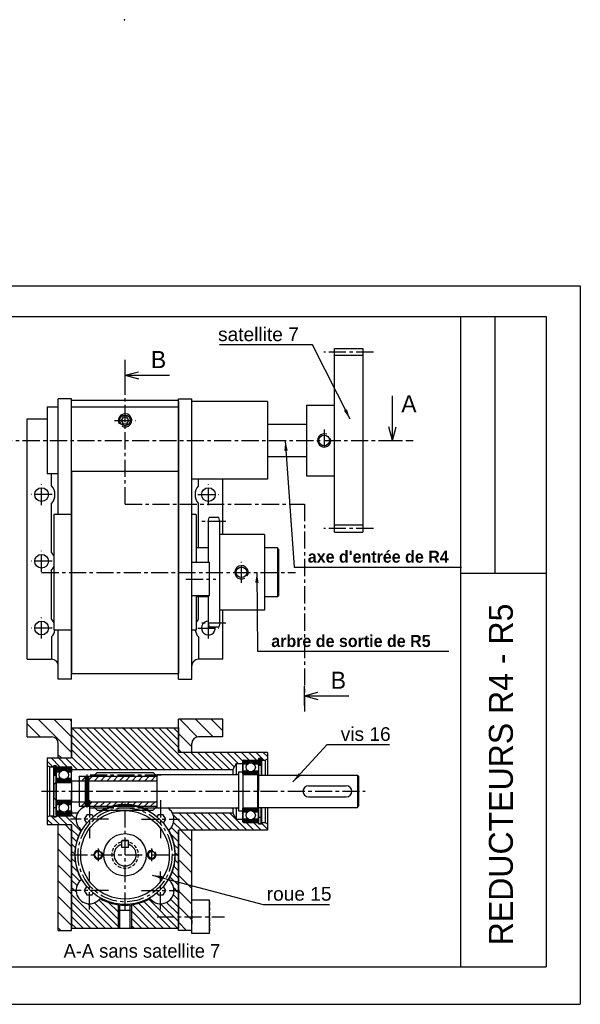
# Model space of a CAD drawing. Extents: x 8 to 1104, y -88 to 582.
# Tile 4 of 4: x 777 to 1104, y 6 to 582. Entities that reach past the tile are written whole.
import ezdxf

# ---------------------------------------------------------------- set-up
doc = ezdxf.new("R2010")
doc.units = 0
doc.header["$LTSCALE"] = 8
doc.header["$MEASUREMENT"] = 0
doc.linetypes.add('CENTER', pattern=[2, 1.25, -0.25, 0.25, -0.25])
doc.linetypes.add('HIDDEN', pattern=[0.375, 0.25, -0.125])
doc.layers.get('0').update_dxf_attribs({"linetype": 'CONTINUOUS'})
for name, color, linetype in [('002_GEARBOX', 170, 'CONTINUOUS'), ('003_BRACKET', 40, 'CONTINUOUS'), ('004_BRACKET', 80, 'CONTINUOUS'), ('005_WORMWHEEL', 7, 'CONTINUOUS'), ('006_SPINDLE', 1, 'CONTINUOUS'), ('009_COVER', 140, 'CONTINUOUS'), ('010_STOP', 230, 'CONTINUOUS'), ('011_WORMSHAFT', 15, 'CONTINUOUS'), ('031_SPROCKET', 30, 'CONTINUOUS'), ('039_SPURGEAR', 230, 'CONTINUOUS'), ('AXES', 5, 'CENTER'), ('BEARING', 210, 'CONTINUOUS'), ('FIXINGS', 7, 'CONTINUOUS'), ('GEARBOX', 210, 'CONTINUOUS'), ('HACHURES', 5, 'CONTINUOUS'), ('MERGE', 7, 'CONTINUOUS')]:
    doc.layers.add(name, color=color, linetype=linetype)
doc.styles.get("Standard").update_dxf_attribs({"font": 'comic.TTF', "height": 10})
doc.styles.add('STYLE1', font='romans.shx')
doc.dimstyles.new('FOCAS1', dxfattribs={"dimtxt": 3.5, "dimasz": 3.5, "dimexe": 1, "dimexo": 1, "dimgap": 1, "dimtad": 1, "dimdec": 7, "dimtxsty": 'STYLE1', "dimcen": 0, "dimclre": 256, "dimclrt": 4, "dimazin": 3, "dimtfac": 1, "dimtdec": 4, "dimtofl": 0, "dimtmove": 0, "dimatfit": 3, "dimtolj": 1})
pattern_1 = [(315, (517.844, -485.5076), (4.596194, 4.596194), [])]
pattern_2 = [(315, (510.474, -48.5245), (2.12132, 2.12132), [])]
pattern_3 = [(60, (510.4739, -48.52454), (-0.5412659, 0.3125), [])]
pattern_4 = [(135, (510.4739, -48.52454), (-0.4419417, -0.4419417), [])]
pattern_5 = [(30, (510.4739, -48.52454), (-0.3125, 0.5412659), [])]

msp = doc.modelspace()

# ---------------------------------------------------------------- hatches: boundary and pattern name
at = {"layer": 'HACHURES'}
h = msp.add_hatch(dxfattribs=at)
h.set_pattern_fill('_U', color=256, scale=6.5, angle=315, style=0, pattern_type=0)
h.set_pattern_definition(pattern_1)
h.paths.add_polyline_path([(807.162, 173.139), (781.162, 173.139), (781.162, 162.739), (795.462, 162.739, -0.4142136), (799.362, 158.839), (799.362, 150.454), (807.162, 150.454)])
h.paths.add_polyline_path([(807.162, 111.519), (799.362, 111.519), (799.362, 49.639), (807.162, 49.639)])
h = msp.add_hatch(dxfattribs=at)
h.set_pattern_fill('_U', color=256, scale=6.5, angle=315, style=0, pattern_type=0)
h.set_pattern_definition(pattern_1)
h.paths.add_polyline_path([(881.262, 162.739), (895.562, 162.739), (895.562, 173.139), (869.562, 173.139), (869.562, 153.704), (877.362, 153.704), (877.362, 158.839, -0.4142136)])
h.paths.add_polyline_path([(877.362, 108.269), (869.562, 108.269), (869.562, 49.639), (877.362, 49.639), (877.362, 67.319)])
h = msp.add_hatch(dxfattribs=at)
h.set_pattern_fill('_U', color=256, scale=3, angle=315, style=0, pattern_type=0)
h.set_pattern_definition(pattern_2)
h.paths.add_polyline_path([(807.162, 168.037), (807.162, 150.454), (792.862, 150.454), (792.862, 146.037), (794.162, 145.287), (796.632, 145.287), (796.632, 145.937), (798.062, 145.937), (798.062, 145.287), (806.837, 145.287, -0.4142136), (807.162, 144.962), (807.162, 143.662), (838.362, 143.662), (838.362, 168.037)])
h = msp.add_hatch(dxfattribs=at)
h.set_pattern_fill('_U', color=256, scale=3, angle=315, style=0, pattern_type=0)
h.set_pattern_definition(pattern_2)
h.paths.add_polyline_path([(901.298, 143.662), (903.362, 147.237), (907.262, 147.237), (907.262, 148.797), (907.262, 148.862, -0.4142136), (907.587, 149.187), (916.362, 149.187), (916.362, 150.097), (917.922, 150.097), (918.052, 150.097), (918.052, 149.187), (920.262, 149.187), (921.562, 149.937), (921.562, 153.704), (869.562, 153.704), (869.562, 168.037), (838.362, 168.037), (838.362, 143.662)])
at = {"layer": 'HACHURES', "linetype": 'CONTINUOUS'}
h = msp.add_hatch(dxfattribs=at)
h.set_pattern_fill('ANSI31', color=256, scale=2, style=0)
h.set_pattern_definition([(45, (510.47387, -48.52454), (-0.1767767, 0.1767767), [])])
edge = h.paths.add_edge_path()
edge.add_line((916.362, 150.097), (916.362, 146.165))
edge.add_line((916.362, 146.165), (917.922, 146.165))
edge.add_line((917.922, 150.097), (917.922, 140.412))
edge.add_line((917.922, 150.097), (916.362, 150.097))
h = msp.add_hatch(dxfattribs=at)
h.set_pattern_fill('ANSI31', color=256, scale=3, style=0)
h.set_pattern_definition([(45, (510.47387, -48.52454), (-0.26516504, 0.26516504), [])])
h.paths.add_polyline_path([(796.762, 140.477), (798.062, 140.477), (798.062, 145.937), (796.762, 145.937)])
h = msp.add_hatch(dxfattribs=at)
h.set_pattern_fill('ANSI31', color=256, scale=5, angle=345, style=0)
h.set_pattern_definition(pattern_5)
edge = h.paths.add_edge_path()
edge.add_arc((802.612, 140.542), 2.722, 43.836171, 136.163829)
edge.add_line((800.648, 142.427), (798.062, 142.427))
edge.add_line((798.062, 142.427), (798.062, 144.897))
edge.add_line((798.062, 144.897), (798.452, 145.287))
edge.add_line((798.452, 145.287), (806.837, 145.287))
edge.add_line((806.837, 145.287), (807.162, 144.897))
edge.add_line((807.162, 144.897), (807.162, 142.427))
edge.add_line((807.162, 142.427), (804.575, 142.427))
h = msp.add_hatch(dxfattribs=at)
h.set_pattern_fill('ANSI31', color=256, scale=5, angle=90, style=0)
h.set_pattern_definition(pattern_4)
edge = h.paths.add_edge_path()
edge.add_arc((911.812, 144.994), 2.722, 48.790481, 131.209519)
edge.add_line((910.019, 147.042), (907.262, 147.042))
edge.add_line((907.262, 147.042), (907.262, 148.862))
edge.add_line((907.262, 148.862), (907.587, 149.187))
edge.add_line((907.587, 149.187), (915.972, 149.187))
edge.add_line((915.972, 149.187), (916.362, 148.797))
edge.add_line((916.362, 148.797), (916.362, 147.042))
edge.add_line((916.362, 147.042), (913.605, 147.042))
at = {"layer": 'HACHURES', "linetype": 'CENTER'}
h = msp.add_hatch(dxfattribs=at)
h.set_pattern_fill('ANSI31', color=256, scale=5, angle=15, style=0)
h.set_pattern_definition(pattern_3)
edge = h.paths.add_edge_path()
edge.add_line((800.648, 138.657), (798.062, 138.657))
edge.add_line((798.062, 138.657), (798.062, 136.577))
edge.add_line((798.062, 136.577), (798.452, 136.187))
edge.add_line((798.452, 136.187), (806.772, 136.187))
edge.add_line((806.772, 136.187), (807.162, 136.577))
edge.add_line((807.162, 136.577), (807.162, 138.657))
edge.add_line((807.162, 138.657), (804.575, 138.657))
edge.add_arc((802.612, 140.542), 2.722, 223.836171, 316.163829, ccw=False)
at = {"layer": 'HACHURES'}
h = msp.add_hatch(dxfattribs=at)
h.set_pattern_fill('_U', color=256, scale=2.6, angle=45, style=0, pattern_type=0)
h.set_pattern_definition([(45, (743.624, 52.956), (-1.838478, 1.838478), [])])
h.paths.add_polyline_path([(815.124, 139.753), (811.549, 139.753), (811.549, 137.178), (815.124, 137.178)])
h.paths.add_polyline_path([(856.952, 137.178), (856.952, 139.753), (819.804, 139.753), (817.074, 139.753), (817.074, 137.178)])
h.paths.add_polyline_path([(815.124, 122.22), (815.124, 124.795), (811.549, 124.795), (811.549, 122.22)])
h.paths.add_polyline_path([(817.074, 124.795), (817.074, 122.22), (819.804, 122.22), (856.952, 122.22), (856.952, 124.795)])
at = {"layer": 'HACHURES', "linetype": 'CONTINUOUS'}
h = msp.add_hatch(dxfattribs=at)
h.set_pattern_fill('ANSI31', color=256, scale=5, angle=15, style=0)
h.set_pattern_definition(pattern_3)
edge = h.paths.add_edge_path()
edge.add_arc((911.812, 144.994), 2.722, 228.790481, 311.209519)
edge.add_line((913.605, 142.947), (916.362, 142.947))
edge.add_line((916.362, 142.947), (916.362, 141.127))
edge.add_line((916.362, 141.127), (915.712, 140.737))
edge.add_line((915.712, 140.737), (907.652, 140.737))
edge.add_line((907.652, 140.737), (907.262, 141.127))
edge.add_line((907.262, 141.127), (907.262, 142.947))
edge.add_line((907.262, 142.947), (910.019, 142.947))
h = msp.add_hatch(dxfattribs=at)
h.set_pattern_fill('ANSI31', color=256, scale=5, angle=15, style=0)
h.set_pattern_definition(pattern_3)
edge = h.paths.add_edge_path()
edge.add_line((806.772, 125.787), (798.452, 125.787))
edge.add_line((798.452, 125.787), (798.062, 125.397))
edge.add_line((798.062, 125.397), (798.062, 123.317))
edge.add_line((798.062, 123.317), (800.648, 123.317))
edge.add_arc((802.612, 121.432), 2.722, 43.836171, 136.163829, ccw=False)
edge.add_line((804.575, 123.317), (807.162, 123.317))
edge.add_line((807.162, 123.317), (807.162, 125.397))
edge.add_line((807.162, 125.397), (806.772, 125.787))
h = msp.add_hatch(dxfattribs=at)
h.set_pattern_fill('ANSI31', color=256, scale=5, angle=15, style=0)
h.set_pattern_definition(pattern_3)
edge = h.paths.add_edge_path()
edge.add_line((910.019, 119.027), (907.262, 119.027))
edge.add_line((907.262, 119.027), (907.262, 120.847))
edge.add_line((907.262, 120.847), (907.652, 121.237))
edge.add_line((907.652, 121.237), (915.712, 121.237))
edge.add_line((915.712, 121.237), (916.362, 120.847))
edge.add_line((916.362, 120.847), (916.362, 119.027))
edge.add_line((916.362, 119.027), (913.605, 119.027))
edge.add_arc((911.812, 116.979), 2.722, 48.790481, 131.209519)
h = msp.add_hatch(dxfattribs=at)
h.set_pattern_fill('ANSI31', color=256, scale=5, angle=345, style=0)
h.set_pattern_definition(pattern_5)
edge = h.paths.add_edge_path()
edge.add_line((798.062, 119.547), (800.648, 119.547))
edge.add_arc((802.612, 121.432), 2.722, 223.836171, 316.163829)
edge.add_line((804.575, 119.547), (807.162, 119.547))
edge.add_line((807.162, 119.547), (807.162, 117.077))
edge.add_line((807.162, 117.077), (806.837, 116.687))
edge.add_line((806.837, 116.687), (798.452, 116.687))
edge.add_line((798.452, 116.687), (798.062, 117.077))
edge.add_line((798.062, 117.077), (798.062, 119.547))
at = {"layer": 'HACHURES'}
h = msp.add_hatch(dxfattribs=at)
h.set_pattern_fill('_U', color=256, scale=3, angle=315, style=0, pattern_type=0)
h.set_pattern_definition(pattern_2)
h.paths.add_polyline_path([(921.562, 108.269), (921.562, 112.036), (920.262, 112.787), (918.052, 112.787), (918.052, 111.877), (916.362, 111.877), (916.362, 112.787), (907.587, 112.787, -0.4142136), (907.262, 113.112), (907.262, 114.737), (903.362, 114.737), (901.298, 118.312), (866.043, 118.312, -0.3687773), (863.869, 108.419, -0.1305569), (867.742, 93.839), (869.562, 93.839), (869.562, 108.269)])
at = {"layer": 'HACHURES', "linetype": 'CONTINUOUS'}
h = msp.add_hatch(dxfattribs=at)
h.set_pattern_fill('ANSI31', color=256, scale=5, angle=90, style=0)
h.set_pattern_definition(pattern_4)
edge = h.paths.add_edge_path()
edge.add_arc((911.812, 116.979), 2.722, 228.790481, 311.209519)
edge.add_line((913.605, 114.932), (916.362, 114.932))
edge.add_line((916.362, 114.932), (916.362, 113.177))
edge.add_line((916.362, 113.177), (915.972, 112.787))
edge.add_line((915.972, 112.787), (907.652, 112.787))
edge.add_line((907.652, 112.787), (907.262, 113.177))
edge.add_line((907.262, 113.177), (907.262, 114.932))
edge.add_line((907.262, 114.932), (910.019, 114.932))

# ---------------------------------------------------------------- linework, layer by layer
for p, q in [((530.473, 408.475), (1084.473, 408.475)), ((943.191, 298.813), (943.191, 298.813)), ((1034.473, 258.475), (1084.473, 258.475))]:
    msp.add_line(p, q)
at = {"color": 1, "linetype": 'CONTINUOUS'}
for p, q in [((838.362, 368.519), (838.362, 379.663)), ((989.036, 336.08), (1000.18, 336.08)), ((838.362, 298.813), (843.884, 298.813)), ((937.569, 298.813), (943.191, 298.813)), ((943.191, 181.196), (943.191, 192.34))]:
    msp.add_line(p, q, dxfattribs=at)
at = {"color": 1}
for p, q in [((838.362, 374.14), (846.266, 376.258)), ((838.362, 374.14), (846.266, 372.022)), ((994.657, 336.08), (992.539, 343.985)), ((994.657, 336.08), (996.775, 343.985)), ((943.191, 186.818), (951.095, 188.936)), ((943.191, 186.818), (951.095, 184.7))]:
    msp.add_line(p, q, dxfattribs=at)
at = {"linetype": 'CONTINUOUS'}
msp.add_line((796.762, 121.497), (796.762, 140.477), dxfattribs=at)
at = {"color": 1}
for points in [[(838.362, 374.14), (864.437, 374.14)], [(994.657, 336.08), (994.657, 362.156)], [(943.191, 186.818), (969.266, 186.818)]]:
    msp.add_lwpolyline(points, dxfattribs=at)
at = {"layer": '002_GEARBOX', "color": 7}
for p, q in [((869.562, 358.83), (869.562, 313.395)), ((921.562, 358.83), (877.362, 358.83)), ((921.562, 358.83), (921.562, 313.395)), ((792.862, 355.612), (792.862, 316.645)), ((792.862, 355.612), (799.362, 355.612)), ((807.162, 355.612), (869.553, 355.612)), ((792.862, 316.645), (799.362, 316.645)), ((807.153, 318.107), (869.553, 318.107)), ((921.562, 313.395), (877.362, 313.395)), ((807.162, 168.037), (869.562, 168.037)), ((807.162, 168.037), (807.162, 150.454)), ((869.562, 168.037), (869.562, 153.704)), ((792.862, 150.454), (792.862, 111.519)), ((792.862, 150.454), (807.162, 150.454)), ((921.562, 153.704), (869.562, 153.704)), ((916.362, 150.097), (918.052, 150.097)), ((916.362, 150.097), (916.362, 146.165)), ((918.052, 150.097), (918.052, 140.412)), ((920.262, 149.187), (921.562, 149.937)), ((921.562, 153.704), (921.562, 140.412)), ((794.162, 145.287), (792.862, 146.037)), ((794.162, 145.287), (794.162, 116.687)), ((794.162, 145.287), (796.632, 145.287)), ((796.632, 145.937), (796.632, 116.037)), ((796.632, 145.937), (798.062, 145.937)), ((798.062, 145.937), (798.062, 116.037)), ((798.062, 145.287), (806.837, 145.287)), ((807.162, 144.962), (807.162, 143.662)), ((807.162, 144.962), (807.162, 143.662)), ((903.362, 147.237), (901.298, 143.662)), ((903.362, 147.237), (907.262, 147.237)), ((903.362, 147.237), (903.362, 140.737)), ((907.262, 148.862), (907.262, 140.932)), ((907.587, 149.187), (916.362, 149.187)), ((916.362, 146.165), (916.362, 130.987)), ((918.052, 149.187), (920.262, 149.187)), ((920.262, 149.187), (920.262, 140.412)), ((807.162, 143.662), (901.298, 143.662)), ((901.298, 143.662), (901.298, 140.737)), ((901.298, 121.237), (901.298, 118.312)), ((903.362, 121.237), (903.362, 114.737)), ((907.262, 121.042), (907.262, 113.112)), ((916.362, 121.411), (916.362, 111.877)), ((918.052, 121.562), (918.052, 111.877)), ((920.262, 121.562), (920.262, 112.787)), ((921.562, 121.562), (921.562, 108.269)), ((794.162, 116.687), (792.862, 115.936)), ((794.162, 116.687), (796.632, 116.687)), ((796.632, 116.037), (798.062, 116.037)), ((798.062, 116.687), (806.837, 116.687)), ((807.162, 118.312), (810.68, 118.312)), ((807.162, 118.312), (807.162, 117.012)), ((807.162, 118.312), (807.162, 117.012)), ((866.043, 118.312), (901.298, 118.312)), ((903.362, 114.737), (901.298, 118.312)), ((792.862, 111.519), (807.162, 111.519)), ((807.162, 111.519), (807.162, 51.037)), ((903.362, 114.737), (907.262, 114.737)), ((907.587, 112.787), (916.362, 112.787)), ((916.362, 111.877), (918.052, 111.877)), ((918.052, 112.787), (920.262, 112.787)), ((920.262, 112.787), (921.562, 112.036)), ((921.562, 108.269), (869.562, 108.269)), ((869.562, 108.269), (869.562, 51.037)), ((835.268, 61.437), (835.268, 64.623)), ((841.456, 61.437), (841.456, 64.623)), ((807.162, 51.037), (869.562, 51.037))]:
    msp.add_line(p, q, dxfattribs=at)
for centre, radius, start, end in [((806.837, 144.962), 0.325, 0, 90), ((907.587, 148.862), 0.325, 90, 180), ((838.362, 93.839), 29.38, 60.246839, 119.753161), ((806.837, 117.012), 0.325, 270, 0), ((907.587, 113.112), 0.325, 180, 270), ((838.362, 93.839), 29.38, 150.325849, 209.674151), ((838.362, 93.839), 29.38, 330.325849, 29.674151), ((838.362, 93.839), 29.38, 240.186749, 299.813251)]:
    msp.add_arc(centre, radius, start, end, dxfattribs=at)
at = {"layer": '003_BRACKET', "color": 7}
for p, q in [((869.562, 196.525), (869.562, 360.325)), ((869.562, 360.325), (877.362, 360.325)), ((877.362, 196.525), (877.362, 360.325)), ((881.262, 309.584), (881.262, 313.395)), ((895.562, 281.058), (895.562, 313.395)), ((881.262, 273.225), (881.262, 299.266)), ((881.262, 231.584), (881.262, 244.625)), ((895.562, 208.225), (895.562, 236.858)), ((881.262, 221.266), (881.262, 208.225)), ((895.562, 208.225), (881.262, 208.225)), ((869.562, 196.525), (877.362, 196.525)), ((895.562, 173.139), (869.562, 173.139)), ((869.562, 153.704), (869.562, 173.139)), ((895.562, 162.739), (895.562, 173.139)), ((895.562, 162.739), (881.262, 162.739)), ((877.362, 153.704), (877.362, 158.839)), ((869.562, 49.639), (869.562, 108.269)), ((877.362, 49.639), (877.362, 108.269)), ((877.362, 49.639), (869.562, 49.639))]:
    msp.add_line(p, q, dxfattribs=at)
msp.add_circle((887.112, 304.425), 4.03, dxfattribs=at)
for centre, radius, start, end in [((887.112, 304.425), 7.8, 138.590378, 221.409622), ((887.112, 226.425), 7.8, 138.590378, 156.443536), ((887.112, 226.425), 4.03, 92.773459, 6.947957), ((887.112, 226.425), 7.8, 189.594068, 221.409622), ((881.262, 204.325), 3.9, 90, 180), ((881.262, 158.839), 3.9, 90, 180)]:
    msp.add_arc(centre, radius, start, end, dxfattribs=at)
at = {"layer": '004_BRACKET', "color": 7}
for p, q in [((799.362, 292.725), (799.362, 360.325)), ((807.162, 360.325), (799.362, 360.325)), ((807.162, 196.525), (807.162, 360.325)), ((781.162, 208.225), (781.162, 348.625)), ((781.162, 348.625), (792.862, 348.625)), ((795.462, 309.584), (795.462, 316.645)), ((795.462, 270.584), (795.462, 299.266)), ((795.462, 231.584), (795.462, 260.266)), ((799.362, 196.525), (799.362, 225.125)), ((795.462, 221.266), (795.462, 208.225)), ((781.162, 208.225), (795.462, 208.225)), ((807.162, 196.525), (799.362, 196.525)), ((781.162, 173.139), (807.162, 173.139)), ((781.162, 162.739), (781.162, 173.139)), ((807.162, 150.454), (807.162, 173.139)), ((781.162, 162.739), (795.462, 162.739)), ((799.362, 150.454), (799.362, 158.839)), ((799.362, 49.639), (799.362, 111.519)), ((807.162, 49.639), (807.162, 111.519)), ((799.362, 49.639), (807.162, 49.639))]:
    msp.add_line(p, q, dxfattribs=at)
for centre in [(789.612, 304.425), (789.612, 265.425), (789.612, 226.425)]:
    msp.add_circle(centre, 4.03, dxfattribs=at)
for centre, radius, start, end in [((789.612, 304.425), 7.8, 318.590378, 41.409622), ((789.612, 265.425), 7.8, 23.556464, 41.409622), ((789.612, 265.425), 7.8, 318.590378, 336.443536), ((789.612, 226.425), 7.8, 23.556464, 41.409622), ((789.612, 226.425), 7.8, 318.590378, 350.405932), ((795.462, 204.325), 3.9, 0, 90), ((795.462, 158.839), 3.9, 0, 90)]:
    msp.add_arc(centre, radius, start, end, dxfattribs=at)
at = {"layer": '005_WORMWHEEL', "color": 7}
msp.add_line((840.104, 102.159), (836.62, 102.159), dxfattribs=at)
at = {"layer": '005_WORMWHEEL', "color": 5, "linetype": 'CENTER'}
msp.add_line((806.429, 93.839), (870.294, 93.839), dxfattribs=at)
at = {"layer": '005_WORMWHEEL', "color": 7}
for centre, radius in [((838.362, 93.839), 29.058), ((838.362, 93.839), 25.888), ((838.362, 93.839), 12.383), ((822.762, 93.839), 2.041), ((853.962, 93.839), 2.041)]:
    msp.add_circle(centre, radius, dxfattribs=at)
at = {"layer": '005_WORMWHEEL', "color": 7, "linetype": 'HIDDEN'}
msp.add_arc((838.362, 93.839), 7.8, 105.82662, 74.17338, dxfattribs=at)
at = {"layer": '005_WORMWHEEL', "color": 7}
for centre, radius, start, end in [((838.362, 93.839), 6.5, 107.457603, 72.542397), ((836.62, 101.951), 0.208, 90, 180), ((840.104, 101.951), 0.208, 0, 90)]:
    msp.add_arc(centre, radius, start, end, dxfattribs=at)
at = {"layer": '006_SPINDLE', "color": 7}
for p, q in [((921.562, 345.505), (944.383, 345.505)), ((921.562, 326.655), (944.383, 326.655)), ((856.952, 140.737), (904.012, 140.737)), ((856.952, 140.737), (856.952, 130.987)), ((904.662, 142.362), (904.662, 130.987)), ((904.662, 142.362), (907.262, 142.362)), ((907.262, 142.362), (907.262, 130.987)), ((907.457, 140.737), (915.712, 140.737)), ((915.712, 140.737), (915.712, 121.237)), ((915.712, 140.737), (916.362, 140.562)), ((916.362, 140.562), (916.362, 130.987)), ((916.362, 140.412), (974.212, 140.412)), ((974.212, 140.412), (974.212, 121.562)), ((974.212, 140.412), (974.862, 139.762)), ((974.862, 139.762), (974.862, 122.212)), ((798.062, 136.187), (796.762, 134.887)), ((796.762, 134.887), (796.762, 127.087)), ((798.062, 136.187), (798.062, 125.787)), ((798.062, 136.187), (806.967, 136.187)), ((807.162, 137.178), (807.162, 130.987)), ((807.162, 137.178), (815.124, 137.178)), ((817.074, 137.178), (856.627, 137.178)), ((945.612, 134.237), (967.712, 134.237)), ((798.062, 125.787), (796.762, 127.087)), ((807.162, 130.987), (807.162, 124.795)), ((856.952, 130.987), (856.952, 121.237)), ((904.662, 130.987), (904.662, 119.612)), ((907.262, 130.987), (907.262, 119.612)), ((916.362, 121.411), (916.362, 130.987)), ((945.612, 127.737), (967.712, 127.737)), ((798.062, 125.787), (806.967, 125.787)), ((807.162, 124.795), (815.124, 124.795)), ((817.074, 124.795), (856.627, 124.795)), ((856.952, 121.237), (904.012, 121.237)), ((907.457, 121.237), (915.712, 121.237)), ((915.712, 121.237), (916.362, 121.411)), ((916.362, 121.562), (974.212, 121.562)), ((974.212, 121.562), (974.862, 122.212)), ((904.662, 119.612), (907.262, 119.612))]:
    msp.add_line(p, q, dxfattribs=at)
for centre, radius, start, end in [((904.012, 141.387), 0.65, 270, 0), ((907.457, 140.932), 0.195, 180, 270), ((806.967, 136.382), 0.195, 270, 0), ((856.627, 137.503), 0.325, 270, 0), ((945.612, 130.987), 3.25, 90, 270), ((967.712, 130.987), 3.25, 270, 90), ((806.967, 125.592), 0.195, 0, 90), ((856.627, 124.47), 0.325, 0, 90), ((904.012, 120.587), 0.65, 0, 90), ((907.457, 121.042), 0.195, 90, 180)]:
    msp.add_arc(centre, radius, start, end, dxfattribs=at)
at = {"layer": '009_COVER', "color": 7}
for p, q in [((807.162, 359.512), (869.562, 359.512)), ((807.162, 355.612), (807.162, 359.512))]:
    msp.add_line(p, q, dxfattribs=at)
at = {"layer": '010_STOP', "color": 7}
for p, q in [((887.762, 264.775), (877.362, 264.775)), ((887.762, 245.275), (887.762, 264.775)), ((887.762, 245.275), (877.362, 245.275)), ((887.762, 67.319), (877.362, 67.319)), ((877.362, 47.819), (877.362, 67.319)), ((887.762, 47.819), (887.762, 67.319)), ((887.762, 47.819), (877.362, 47.819))]:
    msp.add_line(p, q, dxfattribs=at)
at = {"layer": '010_STOP', "color": 5, "linetype": 'CENTER'}
msp.add_line((873.963, 255.025), (891.448, 255.025), dxfattribs=at)
at = {"layer": '011_WORMSHAFT', "color": 7}
for p, q in [((811.549, 139.753), (811.549, 122.22)), ((811.549, 139.753), (819.804, 139.753)), ((815.124, 139.753), (815.124, 137.178)), ((817.074, 139.753), (817.074, 137.178)), ((819.804, 139.753), (822.033, 141.982)), ((819.804, 139.753), (856.952, 139.753)), ((822.033, 141.982), (854.723, 141.982)), ((856.952, 139.753), (854.723, 141.982)), ((856.952, 139.753), (856.952, 122.22)), ((811.549, 137.178), (815.124, 137.178)), ((817.074, 137.178), (856.952, 137.178)), ((811.549, 124.795), (815.124, 124.795)), ((811.549, 122.22), (819.804, 122.22)), ((815.124, 124.795), (815.124, 122.22)), ((817.074, 124.795), (856.952, 124.795)), ((817.074, 124.795), (817.074, 122.22)), ((819.804, 122.22), (822.033, 119.991)), ((819.804, 122.22), (856.952, 122.22)), ((856.952, 122.22), (854.723, 119.991)), ((822.033, 119.991), (854.723, 119.991))]:
    msp.add_line(p, q, dxfattribs=at)
at = {"layer": '031_SPROCKET', "color": 7}
for p, q in [((886.917, 288.736), (887.524, 291.003)), ((886.917, 288.736), (886.917, 264.775)), ((893.199, 291.003), (887.524, 291.003)), ((893.807, 288.736), (893.199, 291.003)), ((893.807, 229.179), (893.807, 288.736)), ((919.937, 281.058), (893.807, 281.058)), ((919.937, 281.058), (919.937, 236.858)), ((886.917, 245.275), (886.917, 229.179)), ((919.937, 236.858), (893.807, 236.858)), ((886.917, 229.179), (887.524, 226.913)), ((893.199, 226.913), (887.524, 226.913)), ((893.807, 229.179), (893.199, 226.913))]:
    msp.add_line(p, q, dxfattribs=at)
msp.add_circle((906.417, 258.958), 3.1, dxfattribs=at)
at = {"layer": '039_SPURGEAR', "color": 7}
for p, q in [((960.893, 282.455), (960.893, 389.77)), ((960.893, 389.77), (977.403, 389.77)), ((977.403, 385.643), (960.893, 385.643)), ((977.403, 389.77), (977.403, 282.455)), ((944.383, 356.75), (944.383, 315.475)), ((944.383, 356.75), (960.893, 356.75)), ((944.383, 315.475), (960.893, 315.475)), ((977.403, 286.583), (960.893, 286.583)), ((960.893, 282.455), (977.403, 282.455))]:
    msp.add_line(p, q, dxfattribs=at)
msp.add_circle((954.783, 336.08), 3.12, dxfattribs=at)
at = {"layer": 'AXES', "linetype": 'CENTER'}
for p, q in [((983.518, 387.706), (954.588, 387.706)), ((838.362, 298.813), (838.362, 383.108)), ((832.197, 347.78), (844.526, 347.78)), ((954.783, 342.515), (954.783, 330.595)), ((746.481, 336.08), (1006.712, 336.08)), ((789.612, 298.261), (789.612, 310.59)), ((887.112, 298.261), (887.112, 310.59)), ((795.776, 304.425), (783.447, 304.425)), ((880.947, 304.425), (893.276, 304.425)), ((838.362, 298.813), (943.191, 298.813)), ((943.191, 298.813), (943.191, 177.722)), ((897.293, 288.736), (882.799, 288.736)), ((983.518, 284.519), (954.588, 284.519)), ((789.612, 259.261), (789.612, 271.59)), ((795.776, 265.425), (783.447, 265.425)), ((906.417, 252.793), (906.417, 265.122)), ((789.612, 258.925), (937.994, 258.925)), ((789.612, 220.261), (789.612, 232.59)), ((887.112, 220.261), (887.112, 232.59)), ((795.776, 226.425), (783.447, 226.425)), ((880.947, 226.425), (893.276, 226.425)), ((897.293, 229.179), (882.799, 229.179)), ((816.099, 140.837), (816.099, 121.423)), ((817.895, 140.662), (859.416, 140.662)), ((789.453, 130.987), (978.74, 130.987)), ((817.562, 125.735), (817.562, 103.544)), ((817.895, 121.312), (859.416, 121.312)), ((838.362, 61.907), (838.362, 125.772)), ((859.162, 125.735), (859.162, 103.544)), ((828.657, 114.639), (806.466, 114.639)), ((848.066, 114.639), (870.257, 114.639)), ((822.762, 90.054), (822.762, 97.624)), ((853.962, 90.054), (853.962, 97.624)), ((817.562, 61.944), (817.562, 84.135)), ((859.162, 61.944), (859.162, 84.135)), ((828.657, 73.039), (806.466, 73.039)), ((848.066, 73.039), (870.257, 73.039)), ((857.109, 57.569), (896.54, 57.569))]:
    msp.add_line(p, q, dxfattribs=at)
at = {"layer": 'AXES', "linetype": 'CONTINUOUS'}
for p, q in [((834.462, 61.437), (834.462, 64.719)), ((842.262, 61.437), (842.262, 64.719)), ((835.268, 51.037), (835.268, 61.437)), ((841.456, 51.037), (841.456, 61.437))]:
    msp.add_line(p, q, dxfattribs=at)
at = {"layer": 'AXES', "linetype": 'CENTER'}
msp.add_circle((838.362, 93.839), 27.473, dxfattribs=at)
at = {"layer": 'AXES', "linetype": 'CONTINUOUS'}
for centre, radius, start, end in [((838.362, 347.78), 3.9, 240, 210), ((954.783, 336.08), 3.9, 67.595533, 16.67259), ((906.417, 258.958), 3.9, 330, 300), ((822.762, 93.839), 2.6, 75, 45), ((853.962, 93.839), 2.6, 75, 45)]:
    msp.add_arc(centre, radius, start, end, dxfattribs=at)
at = {"layer": 'BEARING', "color": 7}
for p, q in [((798.062, 130.987), (798.062, 144.897)), ((798.452, 145.287), (806.772, 145.287)), ((807.162, 136.382), (807.162, 144.897)), ((907.262, 140.932), (907.262, 148.797)), ((907.262, 147.042), (910.019, 147.042)), ((907.652, 149.187), (915.972, 149.187)), ((913.605, 147.042), (916.362, 147.042)), ((916.362, 146.165), (916.362, 148.797)), ((798.062, 142.427), (800.648, 142.427)), ((798.062, 138.657), (800.648, 138.657)), ((804.575, 142.427), (807.162, 142.427)), ((804.575, 138.657), (807.162, 138.657)), ((907.262, 142.947), (910.019, 142.947)), ((907.652, 140.737), (915.972, 140.737)), ((913.605, 142.947), (916.362, 142.947)), ((798.452, 136.187), (806.772, 136.187)), ((798.062, 117.077), (798.062, 130.987)), ((807.162, 117.077), (807.162, 130.987)), ((798.062, 123.317), (800.648, 123.317)), ((798.452, 125.787), (806.772, 125.787)), ((804.575, 123.317), (807.162, 123.317)), ((907.262, 113.177), (907.262, 121.042)), ((907.652, 121.237), (915.972, 121.237)), ((916.362, 113.177), (916.362, 121.411)), ((798.062, 119.547), (800.648, 119.547)), ((798.452, 116.687), (806.772, 116.687)), ((804.575, 119.547), (807.162, 119.547)), ((907.262, 119.027), (910.019, 119.027)), ((913.605, 119.027), (916.362, 119.027)), ((907.262, 114.932), (910.019, 114.932)), ((907.652, 112.787), (915.972, 112.787)), ((913.605, 114.932), (916.362, 114.932))]:
    msp.add_line(p, q, dxfattribs=at)
for centre in [(911.812, 144.994), (802.612, 140.542), (802.612, 121.432), (911.812, 116.979)]:
    msp.add_circle(centre, 2.722, dxfattribs=at)
for centre, start, end in [((798.452, 144.897), 90, 180), ((806.772, 144.897), 0, 90), ((907.652, 148.797), 90, 180), ((915.972, 148.797), 0, 90), ((907.652, 141.127), 180, 270), ((915.972, 141.127), 270, 360), ((798.452, 136.577), 180, 270), ((806.772, 136.577), 270, 360), ((798.452, 125.397), 90, 180), ((806.772, 125.397), 0, 90), ((907.652, 120.847), 90, 180), ((915.972, 120.847), 0, 90), ((798.452, 117.077), 180, 270), ((806.772, 117.077), 270, 0), ((907.652, 113.177), 180, 270), ((915.972, 113.177), 270, 0)]:
    msp.add_arc(centre, 0.39, start, end, dxfattribs=at)
at = {"layer": 'FIXINGS', "color": 7}
for p, q in [((916.362, 150.097), (916.362, 146.165)), ((917.922, 150.097), (916.362, 150.097)), ((917.922, 150.097), (917.922, 140.412)), ((798.062, 145.937), (796.762, 145.937)), ((796.762, 145.937), (796.762, 140.477)), ((798.062, 140.477), (798.062, 145.937)), ((916.362, 145.501), (916.362, 142.622)), ((796.762, 140.477), (798.062, 140.477)), ((815.384, 139.437), (815.124, 139.177)), ((815.124, 139.177), (815.124, 122.797)), ((815.124, 139.164), (815.839, 139.169)), ((815.384, 139.437), (816.814, 139.437)), ((815.839, 139.437), (815.839, 122.537)), ((816.359, 139.437), (816.359, 122.537)), ((816.359, 139.172), (817.074, 139.177)), ((817.074, 139.177), (816.814, 139.437)), ((817.074, 139.177), (817.074, 122.797)), ((796.762, 116.037), (796.762, 121.497)), ((796.762, 121.497), (798.062, 121.497)), ((798.062, 121.497), (798.062, 116.037)), ((815.124, 122.797), (815.839, 122.797)), ((815.124, 122.797), (815.384, 122.537)), ((815.384, 122.537), (816.814, 122.537)), ((816.359, 122.797), (817.074, 122.797)), ((816.814, 122.537), (817.074, 122.797)), ((917.922, 111.877), (917.922, 121.562)), ((798.062, 116.037), (796.762, 116.037)), ((816.061, 117.239), (814.559, 114.639)), ((819.063, 117.239), (816.061, 117.239)), ((819.709, 116.12), (819.063, 117.239)), ((857.661, 117.239), (857.014, 116.12)), ((860.663, 117.239), (857.661, 117.239)), ((862.164, 114.639), (860.663, 117.239)), ((916.362, 111.877), (916.362, 119.352)), ((814.559, 114.639), (815.915, 112.291)), ((860.808, 112.291), (862.164, 114.639)), ((917.922, 111.877), (916.362, 111.877)), ((840.312, 101.964), (836.412, 101.964)), ((836.412, 98.064), (836.412, 101.951)), ((840.312, 98.064), (836.412, 98.064)), ((840.312, 98.064), (840.312, 101.951)), ((815.915, 75.387), (814.559, 73.039)), ((862.164, 73.039), (860.808, 75.387)), ((814.559, 73.039), (816.061, 70.439)), ((816.061, 70.439), (819.063, 70.439)), ((819.063, 70.439), (819.709, 71.559)), ((857.014, 71.559), (857.661, 70.439)), ((857.661, 70.439), (860.663, 70.439)), ((860.663, 70.439), (862.164, 73.039)), ((834.462, 61.437), (842.262, 61.437)), ((834.462, 51.037), (834.462, 61.437)), ((842.262, 51.037), (842.262, 61.437))]:
    msp.add_line(p, q, dxfattribs=at)
at = {"layer": 'FIXINGS', "linetype": 'CONTINUOUS'}
for p, q in [((916.362, 146.165), (917.922, 146.165)), ((916.362, 115.808), (917.922, 115.808))]:
    msp.add_line(p, q, dxfattribs=at)
at = {"layer": 'FIXINGS', "color": 7, "linetype": 'HIDDEN'}
for p, q in [((887.762, 66.305), (887.762, 48.833)), ((877.362, 61.469), (877.362, 53.669))]:
    msp.add_line(p, q, dxfattribs=at)
at = {"layer": 'FIXINGS', "color": 7}
msp.add_lwpolyline([(837.236, 349.73), (836.11, 347.78), (837.236, 345.83), (839.487, 345.83), (840.613, 347.78), (839.487, 349.73)], close=True, dxfattribs=at)
msp.add_circle((838.362, 347.78), 3.094, dxfattribs=at)
for centre, start, end in [((817.562, 114.639), 103.618912, 235.265281), ((859.162, 114.639), 304.734719, 57.761331), ((817.562, 114.639), 34.734719, 43.324803), ((859.162, 114.639), 136.675197, 145.265281), ((817.562, 73.039), 124.734719, 325.265281), ((859.162, 73.039), 214.734719, 55.265281)]:
    msp.add_arc(centre, 7.8, start, end, dxfattribs=at)
at = {"layer": 'GEARBOX', "color": 7}
for p, q in [((807.162, 318.075), (807.162, 199.775)), ((807.162, 318.075), (869.562, 318.075)), ((869.562, 318.075), (869.562, 199.775)), ((796.762, 292.725), (796.762, 225.125)), ((807.162, 292.725), (796.762, 292.725)), ((879.962, 292.725), (877.362, 292.725)), ((879.962, 292.725), (879.962, 264.775)), ((886.917, 273.225), (879.962, 273.225)), ((927.412, 273.225), (919.937, 273.225)), ((927.412, 273.225), (927.412, 244.625)), ((928.062, 272.575), (927.412, 273.225)), ((928.062, 272.575), (928.062, 245.275)), ((879.962, 245.275), (879.962, 225.125)), ((886.917, 244.625), (879.962, 244.625)), ((927.412, 244.625), (919.937, 244.625)), ((927.412, 244.625), (928.062, 245.275)), ((807.162, 225.125), (796.762, 225.125)), ((879.962, 225.125), (877.362, 225.125)), ((807.162, 199.775), (869.562, 199.775))]:
    msp.add_line(p, q, dxfattribs=at)
at = {"layer": 'HACHURES', "color": 1, "linetype": 'CONTINUOUS'}
for p, q in [((838.362, 298.813), (838.362, 304.434)), ((943.191, 298.813), (943.191, 293.29))]:
    msp.add_line(p, q, dxfattribs=at)
at = {"layer": 'HACHURES', "linetype": 'CONTINUOUS'}
for p, q in [((798.062, 142.427), (798.062, 144.897)), ((807.162, 144.897), (807.162, 142.427)), ((916.362, 141.127), (916.362, 142.947)), ((907.262, 119.027), (907.262, 120.847)), ((916.362, 120.847), (916.362, 119.027))]:
    msp.add_line(p, q, dxfattribs=at)
at = {"layer": 'HACHURES', "linetype": 'CENTER'}
for p, q in [((798.062, 125.397), (798.062, 123.317)), ((807.162, 123.317), (807.162, 125.397)), ((798.062, 117.077), (798.062, 119.547)), ((807.162, 119.547), (807.162, 117.077))]:
    msp.add_line(p, q, dxfattribs=at)
at = {"layer": 'HACHURES'}
for p, q in [((794.983, 116.687), (800.15, 111.519)), ((799.225, 116.687), (804.393, 111.519)), ((803.468, 116.687), (812.456, 107.699)), ((807.162, 117.236), (809.762, 114.636)), ((810.328, 118.312), (810.561, 118.079)), ((792.862, 114.565), (795.907, 111.519)), ((807.162, 108.75), (811.105, 104.806)), ((807.162, 104.508), (810.035, 101.635)), ((807.162, 100.265), (809.297, 98.13)), ((807.162, 96.022), (808.984, 94.2)), ((868.742, 93.839), (869.562, 93.019)), ((807.162, 91.78), (809.28, 89.661)), ((807.162, 87.537), (810.667, 84.032)), ((866.965, 87.13), (869.562, 84.534)), ((867.58, 90.759), (869.562, 88.777)), ((807.162, 83.294), (811.974, 78.482)), ((864.73, 80.881), (869.562, 76.049)), ((865.994, 83.859), (869.562, 80.291)), ((807.162, 79.052), (810.308, 75.906)), ((807.162, 74.809), (808.932, 73.039)), ((807.162, 70.566), (826.691, 51.037)), ((808.932, 73.039), (809.811, 72.159)), ((866.559, 70.566), (869.562, 67.563)), ((866.813, 74.555), (868.329, 73.039)), ((868.329, 73.039), (869.562, 71.806)), ((807.162, 66.324), (822.449, 51.037)), ((816.682, 65.289), (830.934, 51.037)), ((820.428, 65.785), (834.462, 51.752)), ((823.004, 67.452), (834.462, 55.994)), ((828.554, 66.144), (834.462, 60.237)), ((834.184, 64.758), (834.462, 64.48)), ((842.652, 64.774), (856.39, 51.037)), ((846.157, 65.512), (860.633, 51.037)), ((849.329, 66.583), (864.875, 51.037)), ((852.221, 67.934), (869.118, 51.037)), ((859.158, 65.239), (869.562, 54.836)), ((862.601, 66.039), (869.562, 59.078)), ((865.007, 67.875), (869.562, 63.321)), ((807.162, 62.081), (818.206, 51.037)), ((807.162, 57.839), (813.964, 51.037)), ((842.262, 60.922), (852.147, 51.037)), ((807.162, 53.596), (809.721, 51.037)), ((842.262, 56.68), (847.905, 51.037)), ((842.262, 52.437), (843.662, 51.037))]:
    msp.add_line(p, q, dxfattribs=at)
at = {"layer": 'HACHURES', "linetype": 'CONTINUOUS'}
for centre, start, end in [((802.612, 140.542), 43.836171, 136.163829), ((911.812, 116.979), 48.790481, 131.209519)]:
    msp.add_arc(centre, 2.722, start, end, dxfattribs=at)
at = {"layer": 'MERGE', "color": 8}
for p, q in [((510.474, 426.475), (1104.474, 426.475)), ((1104.474, 426.475), (1104.474, 6.475)), ((510.474, 6.475), (1104.474, 6.475))]:
    msp.add_line(p, q, dxfattribs=at)
at = {"layer": 'MERGE', "color": 7}
for p, q in [((1034.473, 408.475), (1034.473, 28.475)), ((1054.473, 408.475), (1054.473, 258.475)), ((1084.473, 408.475), (1084.473, 28.475)), ((530.473, 28.475), (1084.473, 28.475))]:
    msp.add_line(p, q, dxfattribs=at)
msp.add_point((838, 582), dxfattribs=at)

# ---------------------------------------------------------------- texts
at = {"linetype": 'CENTER'}
for s, p in [('B', (853.475, 378.357)), ('A', (999.843, 352.485)), ('B', (958.628, 190.922))]:
    msp.add_text(s, height=10, dxfattribs=at).set_placement(p)
msp.add_text('REDUCTEURS R4 - R5', height=14, rotation=90).set_placement((1065.038, 40.977))
msp.add_text('A-A sans satellite 7', height=8).set_placement((802.441, 33.713))
at = {"color": 4, "char_height": 8, "style": 'STYLE1'}
for s, insert, attachment_point in [('\\fArial|b0|i0|c0|p34;\\C256;satellite 7', (939.947, 398.069), 6), ('\\fArial|b0|i0|c0|p34;\\C256;vis 16', (964.434, 164.385), 4)]:
    msp.add_mtext(s, dxfattribs=dict(at, insert=insert, attachment_point=attachment_point))
at = {"color": 7, "insert": (921.184, 70.995), "char_height": 8, "attachment_point": 4, "style": 'STYLE1'}
msp.add_mtext('\\fArial|b0|i0|c0|p34;\\C256;roue 15', dxfattribs=at)
at = {"layer": 'MERGE', "color": 1, "linetype": 'CONTINUOUS', "insert": (945.191, 268.061), "char_height": 7, "attachment_point": 4, "style": 'STYLE1'}
msp.add_mtext("\\fComic Sans MS|b1|i0|c0|p66;axe\\fComic Sans MS|b0|i0|c0|p66; \\fComic Sans MS|b1|i0|c0|p66;d'entrée\\fComic Sans MS|b0|i0|c0|p66; \\fComic Sans MS|b1|i0|c0|p66;de R4", dxfattribs=at)
at = {"layer": 'MERGE', "color": 4, "linetype": 'CONTINUOUS', "insert": (923.841, 218.761), "char_height": 7, "attachment_point": 4, "style": 'STYLE1'}
msp.add_mtext('\\fComic Sans MS|b1|i0|c0|p66;\\C1;arbre de sortie de R5', dxfattribs=at)

# ---------------------------------------------------------------- leaders
at = {"color": 5, "annotation_type": 0, "has_hookline": 1}
for points, hookline_direction, text_width in [([(969.875, 348.509), (947.947, 392.003), (941.947, 392.003)], 1, 46.363), ([(936.492, 136.443), (956.434, 158.3), (962.434, 158.3)], 0, 28.54), ([(854.278, 81.966), (919.184, 64.91)], 0, 36.731)]:
    msp.add_leader(points, dimstyle='FOCAS1', override={"dimscale": 2, "dimasz": 3, "dimdec": 2, "dimzin": 0, "dimtdec": 3, "dimtzin": 0}, dxfattribs=dict(at, hookline_direction=hookline_direction, text_width=text_width))
at = {"layer": 'MERGE', "color": 1, "linetype": 'CONTINUOUS', "annotation_type": 0, "has_hookline": 1, "hookline_direction": 0}
for points, text_width in [([(932.047, 336.08), (937.191, 261.95), (943.191, 261.95)], 89.911), ([(915.412, 258.925), (915.841, 212.828), (921.841, 212.828)], 103.74)]:
    msp.add_leader(points, dimstyle='FOCAS1', override={"dimscale": 2, "dimasz": 3, "dimdec": 2, "dimzin": 0, "dimtdec": 3, "dimtzin": 0}, dxfattribs=dict(at, text_width=text_width))

doc.saveas('drawing.dxf')
